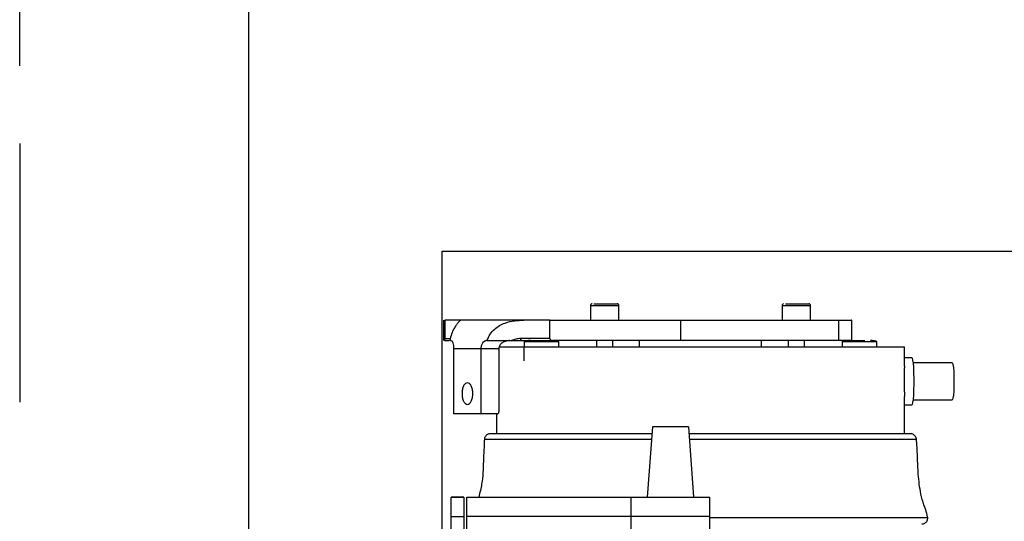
# Model space of a CAD drawing. Header units: inches. Extents: x 170 to 312, y 215 to 248.
# Tile 239 of 256: x 225.058 to 225.652, y 244.392 to 244.695. Entities that reach past the tile are written whole.
import ezdxf

# ---------------------------------------------------------------- set-up
doc = ezdxf.new("R2010")
doc.units = ezdxf.units.IN
doc.header["$LTSCALE"] = 0.25
doc.header["$MEASUREMENT"] = 0
doc.linetypes.add('PHANTOM2', pattern=[1.25, 0.625, -0.125, 0.125, -0.125, 0.125, -0.125])
for name, color, linetype in [('ANNOTATIONS', 1, 'Continuous'), ('HIDDEN', 6, 'PHANTOM2'), ('STANDARD MOTOR LH', 7, 'Continuous')]:
    doc.layers.add(name, color=color, linetype=linetype)
doc.styles.add('ARIAL', font='arial.ttf', dxfattribs={"height": 0.09375})
doc.dimstyles.new('STANDARD$0', dxfattribs={"dimtxt": 0.09375, "dimasz": 0.09375, "dimexe": 0.03125, "dimexo": 0.046875, "dimgap": 0.09, "dimtad": 0, "dimtih": 1, "dimtoh": 1, "dimdec": 4, "dimzin": 0, "dimdsep": 46, "dimtxsty": 'ARIAL', "dimcen": 0.09, "dimadec": 0, "dimazin": 0, "dimtfac": 1, "dimtdec": 4, "dimtofl": 0, "dimtmove": 0, "dimatfit": 1, "dimfxl": 1, "dimtolj": 1, "dimtzin": 0, "dimarcsym": 0})

# ---------------------------------------------------------------- blocks, each defined once
blk = doc.blocks.new('*D79')
at = {"layer": 'ANNOTATIONS', "color": 0, "lineweight": -2, "transparency": 16777216}
for p, q in [((225.05781, 244.66695), (225.05781, 245.27457)), ((226.2585, 243.2737), (226.2585, 245.27457)), ((225.15156, 245.24332), (225.47706, 245.24332)), ((226.16475, 245.24332), (225.83925, 245.24332))]:
    blk.add_line(p, q, dxfattribs=at)
at = {"layer": 'ANNOTATIONS', "color": 0, "transparency": 16777216}
for points in [[(225.15156, 245.25895), (225.15156, 245.2277), (225.05781, 245.24332)], [(226.16475, 245.25895), (226.16475, 245.2277), (226.2585, 245.24332)]]:
    blk.add_solid(points, dxfattribs=at)
at = {"layer": 'defpoints', "color": 0, "transparency": 16777216}
for p in [(225.05781, 245.24332), (225.05781, 244.62008), (226.2585, 243.22683)]:
    blk.add_point(p, dxfattribs=at)
at = {"layer": 'ANNOTATIONS', "color": 0, "transparency": 16777216, "insert": (225.65815, 245.24332), "char_height": 0.09375, "attachment_point": 5, "style": 'ARIAL'}
blk.add_mtext('\\A1;20"', dxfattribs=at)
blk = doc.blocks.new('*D80')
at = {"layer": 'ANNOTATIONS', "color": 0, "lineweight": -2, "transparency": 16777216}
for p, q in [((225.196, 244.27169), (225.196, 244.84086)), ((226.2585, 243.2737), (226.2585, 244.84086)), ((225.28975, 244.80961), (225.44214, 244.80961)), ((226.16475, 244.80961), (226.01236, 244.80961))]:
    blk.add_line(p, q, dxfattribs=at)
at = {"layer": 'ANNOTATIONS', "color": 0, "transparency": 16777216}
for points in [[(225.28975, 244.82524), (225.28975, 244.79399), (225.196, 244.80961)], [(226.16475, 244.82524), (226.16475, 244.79399), (226.2585, 244.80961)]]:
    blk.add_solid(points, dxfattribs=at)
at = {"layer": 'defpoints', "color": 0, "transparency": 16777216}
for p in [(226.2585, 244.80961), (225.196, 244.22482), (226.2585, 243.22683)]:
    blk.add_point(p, dxfattribs=at)
at = {"layer": 'ANNOTATIONS', "color": 0, "transparency": 16777216, "insert": (225.72725, 244.80961), "char_height": 0.09375, "attachment_point": 5, "style": 'ARIAL'}
blk.add_mtext('\\A1;17 3/8"', dxfattribs=at)

msp = doc.modelspace()

# ---------------------------------------------------------------- linework, layer by layer
at = {"layer": 'HIDDEN'}
msp.add_line((225.05781, 244.62008), (225.05781, 243.58939), dxfattribs=at)
at = {"layer": 'STANDARD MOTOR LH'}
for p, q in [((225.31281, 244.35402), (225.31281, 244.55495)), ((225.31281, 244.55495), (225.75031, 244.55495)), ((225.40219, 244.52222), (225.40219, 244.51337)), ((225.40219, 244.52222), (225.41941, 244.52222)), ((225.41941, 244.51337), (225.41941, 244.52222)), ((225.51784, 244.52222), (225.51784, 244.51337)), ((225.51784, 244.52222), (225.53506, 244.52222)), ((225.53506, 244.51337), (225.53506, 244.52222)), ((225.31361, 244.51338), (225.31361, 244.50106)), ((225.31442, 244.51337), (225.31442, 244.50229)), ((225.36198, 244.51337), (225.32382, 244.51337)), ((225.37777, 244.50229), (225.37777, 244.51337)), ((225.37777, 244.51337), (225.55195, 244.51337)), ((225.45681, 244.50106), (225.45681, 244.51337)), ((225.55195, 244.51337), (225.55195, 244.50106)), ((225.55995, 244.50106), (225.55995, 244.51338)), ((225.31442, 244.50229), (225.31806, 244.50229)), ((225.37777, 244.50229), (225.36017, 244.50229)), ((225.31423, 244.50106), (225.31693, 244.50106)), ((225.31784, 244.50106), (225.31737, 244.50106)), ((225.34694, 244.49614), (225.31968, 244.49614)), ((225.31968, 244.49614), (225.31968, 244.45677)), ((225.33629, 244.45677), (225.33629, 244.49614)), ((225.33984, 244.50106), (225.33937, 244.50106)), ((225.34687, 244.49737), (225.59166, 244.49737)), ((225.34694, 244.49614), (225.34694, 244.458)), ((225.35466, 244.50106), (225.36015, 244.50106)), ((225.36015, 244.50105), (225.36075, 244.50106)), ((225.36208, 244.49737), (225.36208, 244.48876)), ((225.36228, 244.50032), (225.36228, 244.49737)), ((225.38319, 244.50032), (225.36228, 244.50032)), ((225.55995, 244.50106), (225.37941, 244.50106)), ((225.38319, 244.49737), (225.38319, 244.50032)), ((225.40588, 244.50106), (225.40588, 244.49737)), ((225.41572, 244.49737), (225.41572, 244.50106)), ((225.43172, 244.50106), (225.43172, 244.49737)), ((225.50554, 244.49737), (225.50554, 244.50106)), ((225.52153, 244.50106), (225.52153, 244.49737)), ((225.53137, 244.49737), (225.53137, 244.50106)), ((225.55406, 244.50032), (225.55406, 244.49737)), ((225.57498, 244.50032), (225.55406, 244.50032)), ((225.57498, 244.49737), (225.57498, 244.50032)), ((225.59166, 244.48558), (225.59166, 244.49737)), ((225.59609, 244.49068), (225.59166, 244.49068)), ((225.62061, 244.48753), (225.59687, 244.48753)), ((225.59166, 244.44484), (225.59166, 244.46724)), ((225.59166, 244.46223), (225.59609, 244.46223)), ((225.59687, 244.46538), (225.62061, 244.46538)), ((225.34588, 244.45677), (225.31968, 244.45677)), ((225.3456, 244.45677), (225.3456, 244.44484)), ((225.43963, 244.44901), (225.43651, 244.40651)), ((225.4614, 244.44901), (225.43974, 244.44901)), ((225.46463, 244.40651), (225.46151, 244.44901)), ((225.43932, 244.44484), (225.3419, 244.44484)), ((225.59535, 244.44484), (225.46186, 244.44484)), ((225.43907, 244.44141), (225.33822, 244.44141)), ((225.59903, 244.44141), (225.46207, 244.44141)), ((225.3181, 244.40651), (225.32591, 244.40651)), ((225.32591, 244.40651), (225.3181, 244.40651)), ((225.3181, 244.03016), (225.3181, 244.40651)), ((225.32591, 244.40651), (225.32591, 244.32498)), ((225.32757, 244.40651), (225.47432, 244.40651)), ((225.32757, 244.20839), (225.32757, 244.40651)), ((225.42682, 244.20839), (225.42682, 244.40651)), ((225.47432, 244.20839), (225.47432, 244.40651)), ((225.3181, 244.39479), (225.32591, 244.39479)), ((225.47432, 244.39479), (225.32757, 244.39479)), ((225.60581, 244.39403), (225.47432, 244.39403))]:
    msp.add_line(p, q, dxfattribs=at)
at = {"layer": 'STANDARD MOTOR LH', "flags": 128}
for points in [[(225.59609, 244.49068), (225.59633, 244.49043), (225.59662, 244.48933), (225.59688, 244.48742), (225.5971, 244.48482), (225.59725, 244.48169), (225.59732, 244.47824), (225.59732, 244.47467), (225.59725, 244.47122), (225.5971, 244.4681), (225.59688, 244.4655), (225.59662, 244.46359), (225.59633, 244.46248), (225.59609, 244.46223)], [(225.62061, 244.48753), (225.62074, 244.48742), (225.62101, 244.48653), (225.62124, 244.48483), (225.62142, 244.48244), (225.62153, 244.47958), (225.62157, 244.47646), (225.62153, 244.47334), (225.62142, 244.47047), (225.62124, 244.46809), (225.62101, 244.46638), (225.62074, 244.4655), (225.62061, 244.46538)]]:
    msp.add_lwpolyline(points, dxfattribs=at)
at = {"layer": 'STANDARD MOTOR LH'}
for points, knots in [([(225.40317, 244.52321), (225.40308, 244.5232), (225.40288, 244.52318), (225.40261, 244.52305), (225.40237, 244.52282), (225.40221, 244.52252), (225.4022, 244.52228), (225.40219, 244.52217)], [0, 0, 0, 0, 0.177769, 0.369412, 0.566468, 0.792672, 1, 1, 1, 1]), ([(225.4042, 244.52321), (225.40479, 244.52321), (225.40599, 244.52321), (225.40879, 244.52321), (225.41182, 244.52321), (225.41472, 244.52321), (225.41698, 244.52321), (225.4183, 244.52321), (225.4183, 244.52321), (225.4183, 244.52321)], [0, 0, 0, 0, 0.150016, 0.299992, 0.449964, 0.599936, 0.749891, 0.899866, 1, 1, 1, 1]), ([(225.41941, 244.52217), (225.41941, 244.52227), (225.4194, 244.52246), (225.41929, 244.52274), (225.41907, 244.52299), (225.41878, 244.52317), (225.41854, 244.5232), (225.41843, 244.52321)], [0, 0, 0, 0, 0.174526, 0.364046, 0.561067, 0.789122, 1, 1, 1, 1]), ([(225.51882, 244.52321), (225.51873, 244.5232), (225.51853, 244.52318), (225.51826, 244.52305), (225.51802, 244.52282), (225.51786, 244.52252), (225.51785, 244.52228), (225.51784, 244.52217)], [0, 0, 0, 0, 0.177772, 0.369419, 0.566445, 0.792674, 1, 1, 1, 1]), ([(225.51985, 244.52321), (225.52044, 244.52321), (225.52164, 244.52321), (225.52444, 244.52321), (225.52747, 244.52321), (225.53037, 244.52321), (225.53263, 244.52321), (225.53395, 244.52321), (225.53395, 244.52321), (225.53395, 244.52321)], [0, 0, 0, 0, 0.14997, 0.29995, 0.449926, 0.599895, 0.74989, 0.899865, 1, 1, 1, 1]), ([(225.53506, 244.52217), (225.53506, 244.52227), (225.53505, 244.52246), (225.53494, 244.52274), (225.53472, 244.52299), (225.53443, 244.52317), (225.53419, 244.5232), (225.53408, 244.52321)], [0, 0, 0, 0, 0.174517, 0.364051, 0.561037, 0.789127, 1, 1, 1, 1]), ([(225.32382, 244.51337), (225.32365, 244.51337), (225.32332, 244.51337), (225.32138, 244.51337), (225.31851, 244.51337), (225.31579, 244.51337), (225.31442, 244.51337)], [0, 0, 0, 0, 0.250013, 0.499987, 0.750001, 1, 1, 1, 1]), ([(225.32382, 244.51337), (225.32378, 244.51332), (225.32369, 244.51323), (225.32248, 244.51214), (225.32107, 244.51033), (225.31972, 244.50812), (225.31831, 244.50507), (225.31769, 244.50242), (225.31737, 244.50106)], [0, 0, 0, 0, 0.2143634, 0.4329515, 0.5643277, 0.6946083, 0.8439468, 1, 1, 1, 1]), ([(225.33984, 244.50106), (225.3404, 244.50239), (225.34149, 244.50499), (225.34424, 244.50801), (225.34736, 244.51024), (225.35146, 244.5121), (225.35656, 244.51323), (225.36019, 244.51332), (225.36198, 244.51337)], [0, 0, 0, 0, 0.1526678, 0.2988232, 0.428946, 0.5600552, 0.7824757, 1, 1, 1, 1]), ([(225.37777, 244.51337), (225.37699, 244.51337), (225.37543, 244.51337), (225.37178, 244.51337), (225.36735, 244.51337), (225.36377, 244.51337), (225.36198, 244.51337)], [0, 0, 0, 0, 0.2500363, 0.5000019, 0.7500105, 1, 1, 1, 1]), ([(225.55195, 244.51337), (225.55339, 244.51337), (225.55626, 244.51337), (225.5589, 244.51337), (225.56011, 244.51337), (225.55986, 244.51337), (225.55981, 244.51337)], [0, 0, 0, 0, 0.312563, 0.625183, 0.937762, 1, 1, 1, 1]), ([(225.31423, 244.50106), (225.31425, 244.50108), (225.3143, 244.50112), (225.31435, 244.50135), (225.31439, 244.50159), (225.31441, 244.50181), (225.31442, 244.50204), (225.31442, 244.50221), (225.31442, 244.50229)], [0, 0, 0, 0, 0.306761, 0.571698, 0.693511, 0.802966, 0.904344, 1, 1, 1, 1]), ([(225.36017, 244.50229), (225.35917, 244.50226), (225.35731, 244.5022), (225.3555, 244.50142), (225.35466, 244.50106)], [0, 0, 0, 0, 0.537054, 1, 1, 1, 1]), ([(225.36075, 244.50106), (225.36069, 244.50108), (225.36054, 244.50111), (225.36038, 244.50133), (225.36028, 244.50158), (225.36022, 244.5018), (225.36018, 244.50205), (225.36017, 244.50221), (225.36017, 244.50229)], [0, 0, 0, 0, 0.221887, 0.47313, 0.606212, 0.740412, 0.872576, 1, 1, 1, 1]), ([(225.37777, 244.50229), (225.37778, 244.50221), (225.37779, 244.50204), (225.3779, 244.50181), (225.37805, 244.5016), (225.37834, 244.50135), (225.37879, 244.50112), (225.3792, 244.50108), (225.37941, 244.50106)], [0, 0, 0, 0, 0.094913, 0.196482, 0.305965, 0.427949, 0.69246, 1, 1, 1, 1]), ([(225.31784, 244.50106), (225.318, 244.50105), (225.31831, 244.50101), (225.31883, 244.50062), (225.31931, 244.49972), (225.31956, 244.49835), (225.31967, 244.49711), (225.31967, 244.49647), (225.31968, 244.49614)], [0, 0, 0, 0, 0.124612, 0.249994, 0.499749, 0.749483, 0.874982, 1, 1, 1, 1]), ([(225.33629, 244.49614), (225.3363, 244.49646), (225.33633, 244.49711), (225.33661, 244.49834), (225.33726, 244.4997), (225.33814, 244.50061), (225.33886, 244.50101), (225.3392, 244.50104), (225.33937, 244.50106)], [0, 0, 0, 0, 0.124098, 0.248652, 0.496639, 0.745782, 0.873244, 1, 1, 1, 1]), ([(225.33984, 244.50106), (225.34236, 244.50106), (225.34739, 244.50106), (225.35224, 244.50106), (225.35466, 244.50106)], [0, 0, 0, 0, 0.499999, 1, 1, 1, 1]), ([(225.35367, 244.50106), (225.35288, 244.50101), (225.35128, 244.50089), (225.34943, 244.50006), (225.34822, 244.49908), (225.34752, 244.49821), (225.34704, 244.49722), (225.34697, 244.4965), (225.34694, 244.49614)], [0, 0, 0, 0, 0.261189, 0.525927, 0.653818, 0.767563, 0.887096, 1, 1, 1, 1]), ([(225.36075, 244.50106), (225.36293, 244.50106), (225.36729, 244.50106), (225.37263, 244.50106), (225.37691, 244.50106), (225.37858, 244.50106), (225.37941, 244.50106)], [0, 0, 0, 0, 0.249998, 0.499986, 0.749988, 1, 1, 1, 1]), ([(225.36607, 244.50106), (225.36523, 244.50104), (225.36415, 244.50102), (225.36294, 244.50076), (225.36253, 244.50061), (225.36235, 244.50048), (225.3623, 244.50042), (225.36228, 244.50036), (225.36228, 244.5003), (225.36229, 244.50025), (225.36232, 244.50021), (225.36235, 244.50018), (225.36237, 244.50017)], [0, 0, 0, 0, 0.603459, 0.77511, 0.890687, 0.913959, 0.932933, 0.948815, 0.959968, 0.971656, 0.984736, 1, 1, 1, 1]), ([(225.3831, 244.50017), (225.38312, 244.50018), (225.38315, 244.50021), (225.38318, 244.50025), (225.38319, 244.5003), (225.38319, 244.50036), (225.38317, 244.50042), (225.38311, 244.50048), (225.38298, 244.50058), (225.38272, 244.50069), (225.38218, 244.50084), (225.3814, 244.50097), (225.38076, 244.50099), (225.38042, 244.50101)], [0, 0, 0, 0, 0.020256, 0.037599, 0.053096, 0.067885, 0.088934, 0.114092, 0.14495, 0.246424, 0.386871, 0.676783, 1, 1, 1, 1]), ([(225.55785, 244.50106), (225.55701, 244.50104), (225.55593, 244.50102), (225.55473, 244.50076), (225.55432, 244.50061), (225.55414, 244.50048), (225.55409, 244.50042), (225.55406, 244.50036), (225.55406, 244.5003), (225.55408, 244.50025), (225.55411, 244.50021), (225.55414, 244.50018), (225.55415, 244.50017)], [0, 0, 0, 0, 0.603463, 0.775115, 0.890692, 0.913965, 0.932939, 0.948814, 0.959968, 0.971655, 0.984736, 1, 1, 1, 1]), ([(225.55797, 244.50106), (225.55793, 244.50106), (225.55781, 244.50106), (225.55864, 244.50106), (225.56035, 244.50106), (225.56275, 244.50106), (225.56544, 244.50106), (225.56705, 244.50106), (225.56785, 244.50106)], [0, 0, 0, 0, 0.062294, 0.249847, 0.437373, 0.624919, 0.812457, 1, 1, 1, 1]), ([(225.57489, 244.50017), (225.5749, 244.50018), (225.57493, 244.50021), (225.57496, 244.50025), (225.57498, 244.5003), (225.57498, 244.50036), (225.57495, 244.50042), (225.5749, 244.50048), (225.57477, 244.50058), (225.5745, 244.50069), (225.57397, 244.50084), (225.57285, 244.50102), (225.57187, 244.50105), (225.57119, 244.50106)], [0, 0, 0, 0, 0.015256, 0.028329, 0.04001, 0.051158, 0.067025, 0.085988, 0.109248, 0.185722, 0.291604, 0.510117, 1, 1, 1, 1]), ([(225.59165, 244.48558), (225.59165, 244.48464), (225.59164, 244.48245), (225.59161, 244.47911), (225.59161, 244.47699), (225.59161, 244.47646)], [0, 0, 0, 0, 0.361262, 0.84083, 1, 1, 1, 1]), ([(225.32798, 244.4756), (225.32756, 244.4755), (225.3267, 244.4753), (225.32562, 244.47379), (225.32489, 244.47164), (225.32464, 244.46908), (225.32489, 244.46651), (225.32562, 244.46436), (225.3267, 244.46285), (225.32756, 244.46265), (225.32798, 244.46255)], [0, 0, 0, 0, 0.125003, 0.250031, 0.375017, 0.499994, 0.624999, 0.749985, 0.874997, 1, 1, 1, 1]), ([(225.32798, 244.46255), (225.32841, 244.46265), (225.32926, 244.46285), (225.33035, 244.46436), (225.33107, 244.46651), (225.33133, 244.46908), (225.33107, 244.47164), (225.33035, 244.47379), (225.32926, 244.4753), (225.32841, 244.4755), (225.32798, 244.4756)], [0, 0, 0, 0, 0.124963, 0.249985, 0.374982, 0.500006, 0.625002, 0.749999, 0.875037, 1, 1, 1, 1]), ([(225.59161, 244.47646), (225.59161, 244.47489), (225.59162, 244.47174), (225.59167, 244.46852), (225.59165, 244.46736), (225.59165, 244.46724)], [0, 0, 0, 0, 0.472546, 0.945001, 1, 1, 1, 1]), ([(225.34588, 244.45677), (225.34602, 244.45679), (225.3463, 244.45683), (225.34665, 244.45711), (225.34689, 244.45752), (225.34693, 244.45784), (225.34694, 244.458)], [0, 0, 0, 0, 0.249885, 0.499828, 0.750098, 1, 1, 1, 1]), ([(225.33825, 244.44189), (225.33804, 244.43732), (225.33763, 244.42818), (225.33723, 244.41626), (225.3355, 244.40916), (225.33486, 244.40651)], [0, 0, 0, 0, 0.385537, 0.771091, 1, 1, 1, 1]), ([(225.3419, 244.44484), (225.34159, 244.44482), (225.34095, 244.44477), (225.34, 244.44437), (225.33916, 244.4437), (225.33855, 244.44281), (225.33823, 244.44186), (225.33822, 244.44123), (225.33822, 244.44094)], [0, 0, 0, 0, 0.156751, 0.31894, 0.507521, 0.687678, 0.852961, 1, 1, 1, 1]), ([(225.59903, 244.44094), (225.59903, 244.44123), (225.59902, 244.44186), (225.5987, 244.44281), (225.5981, 244.4437), (225.59725, 244.44437), (225.5963, 244.44477), (225.59566, 244.44482), (225.59535, 244.44484)], [0, 0, 0, 0, 0.14704, 0.312323, 0.49248, 0.681071, 0.843249, 1, 1, 1, 1]), ([(225.60581, 244.39354), (225.60556, 244.39497), (225.60505, 244.39781), (225.60309, 244.40257), (225.60113, 244.41006), (225.59995, 244.4199), (225.5996, 244.43111), (225.5992, 244.4383), (225.599, 244.44189)], [0, 0, 0, 0, 0.088006, 0.175929, 0.31389, 0.560165, 0.780086, 1, 1, 1, 1]), ([(225.60212, 244.39034), (225.60229, 244.39034), (225.60279, 244.39036), (225.60361, 244.3906), (225.60448, 244.39113), (225.60517, 244.39187), (225.60562, 244.39274), (225.60583, 244.39364), (225.60579, 244.39422), (225.60578, 244.3945)], [0, 0, 0, 0, 0.08408, 0.240548, 0.402938, 0.565397, 0.721877, 0.867676, 1, 1, 1, 1])]:
    msp.add_open_spline(points, degree=3, knots=knots, dxfattribs=at)

# ---------------------------------------------------------------- dimensions: what is measured, and where the dimension line sits
at = {"layer": 'ANNOTATIONS'}
for base, p1, p2, text, picture, middle in [((225.05781, 245.24332), (226.2585, 243.22683), (225.05781, 244.62008), '20"', '*D79', (225.65815, 245.24332)), ((226.2585, 244.80961), (225.196, 244.22482), (226.2585, 243.22683), '17 3/8"', '*D80', (225.72725, 244.80961))]:
    dim = msp.add_linear_dim(base=base, p1=p1, p2=p2, text=text, dimstyle='STANDARD$0', dxfattribs=at)
    dim.commit()
    dim.dimension.update_dxf_attribs({"geometry": picture, "text_midpoint": middle, "dimtype": 160})

doc.saveas('drawing.dxf')
